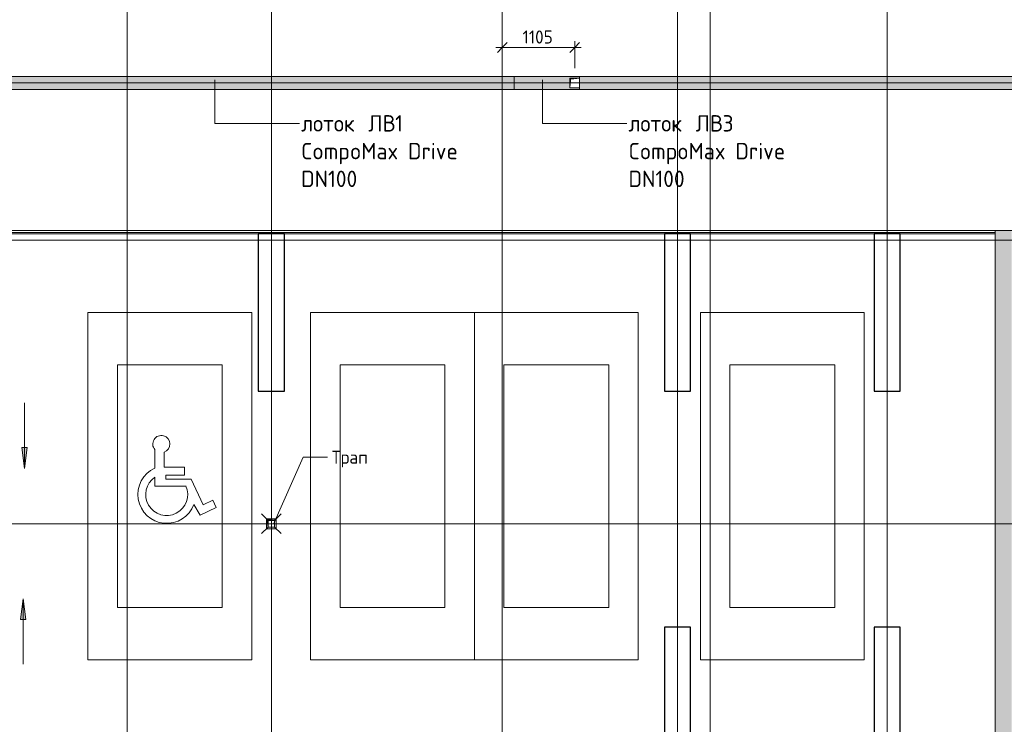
# Model space of a CAD drawing. Header units: millimetres. Extents: x 82112 to 162374, y -10965 to 131389.
# Tile 70 of 82: x 119029 to 134057, y 91916 to 102665. Entities that reach past the tile are written whole.
import ezdxf

# ---------------------------------------------------------------- set-up
doc = ezdxf.new("R2010")
doc.units = ezdxf.units.MM
doc.linetypes.add('3_ Штрих_ 1 х 1 мм', pattern=[2, 1, -1])
doc.linetypes.add('4_ Штрихпунктир_ 10 х 2 мм', pattern=[14, 10, -2, 0, -2])
for name, color, linetype, lineweight in [('A-ANNO-DIMS', 7, 'Continuous', 5), ('A-ANNO-DIMS-100', 7, 'Continuous', 5), ('A-DETL', 7, 'Continuous', 25), ('A-DETL-GENF', 7, 'Continuous', 13), ('A-FLOR', 7, 'Continuous', 13), ('A-GENM', 7, 'Continuous', 13), ('A-WALL', 7, 'Continuous', 13), ('A-WALL-PATT', 7, 'Continuous', 13), ('C-PRKG', 7, 'Continuous', 13), ('G-ANNO-DIMS', 7, 'Continuous', 5), ('G-ANNO-TEXT', 7, 'Continuous', 5), ('M-EQPM', 7, 'Continuous', 13), ('P-SANR-FIXT', 7, 'Continuous', 13), ('S-COLS', 7, 'Continuous', 25), ('S-GRID', 7, 'Continuous', 5)]:
    doc.layers.add(name, color=color, linetype=linetype, lineweight=lineweight)
doc.styles.add('GOST Common_2', font='GOST_Common.ttf', dxfattribs={"height": 200})
doc.styles.add('GOST Common_3', font='GOST_Common.ttf', dxfattribs={"height": 250})
doc.dimstyles.new('2_мм_1', dxfattribs={"dimscale": 304.8, "dimtxt": 201.142999, "dimasz": 0.492126, "dimexe": 0.328084, "dimexo": 0.492126, "dimgap": 0, "dimtad": 1, "dimdec": 0, "dimdsep": 46, "dimtxsty": 'GOST Common_2', "dimblk1": 'OBLIQUE', "dimblk2": 'OBLIQUE', "dimsah": 1, "dimcen": 0.09, "dimdle": 0.328084, "dimadec": 5, "dimazin": 2, "dimtfac": 1, "dimtdec": 4, "dimtix": 1, "dimtmove": 0, "dimatfit": 3, "dimfxl": 1, "dimtvp": 1, "dimtolj": 1, "dimtzin": 0, "dimarcsym": 2})

# ---------------------------------------------------------------- blocks, each defined once
blk = doc.blocks.new('АР_Машиноместо - 4900x2400_М__5300х2500_-V3--01_Подвал_МП_часть В')
at = {"layer": 'C-PRKG'}
for p, q in [((2500, 0), (0, 0)), ((0, 0), (0, -5300)), ((2500, 0), (2500, -5300)), ((450, -800), (450, -4500)), ((450, -800), (2050, -800)), ((2050, -800), (2050, -4500)), ((450, -4500), (2050, -4500)), ((2500, -5300), (0, -5300))]:
    blk.add_line(p, q, dxfattribs=at)
blk = doc.blocks.new('АР_Машиноместо - 4900x2400_М__5300х2500_-3113489--01_Подвал_МП_часть В')
at = {"layer": 'C-PRKG'}
for p, q in [((2500, 5300), (0, 5300)), ((0, 0), (0, 5300)), ((2500, 0), (2500, 5300)), ((450, 4500), (2050, 4500)), ((450, 800), (450, 4500)), ((2050, 800), (2050, 4500)), ((450, 800), (2050, 800)), ((2500, 0), (0, 0))]:
    blk.add_line(p, q, dxfattribs=at)
blk = doc.blocks.new('АР_Лоток - 200х100h_ЛВ1-7512503--01_Подвал_МП_часть В')
at = {"layer": 'M-EQPM', "true_color": 0xdddddd}
blk.add_hatch(color=254, dxfattribs=at).paths.add_polyline_path([(15945, -100), (16141, -100), (16141, 100), (0, 100), (0, -100), (15394, -100)])
at = {"layer": 'M-EQPM'}
for p, q in [((0, 100), (0, 75)), ((0, -75), (0, -100))]:
    blk.add_line(p, q, dxfattribs=at)
blk = doc.blocks.new('АР_Канал вертикальный прямоугольный - ВК-5386080--01_Подвал_МП_часть В')
at = {"layer": 'A-DETL-GENF'}
blk.add_hatch(color=256, dxfattribs=at).paths.add_polyline_path([(-75, -75), (-60, 60), (75, 75), (-75, 75)])
at = {"layer": 'A-DETL-GENF', "linetype": '3_ Штрих_ 1 х 1 мм'}
for p, q in [((75, 75), (-75, 75)), ((-75, 75), (-75, -75)), ((75, 75), (-75, 75)), ((-75, 75), (-75, -75)), ((-75, -75), (-60, 60)), ((-75, -75), (-60, 60)), ((-60, 60), (75, 75)), ((-60, 60), (75, 75)), ((75, -75), (75, 75)), ((-75, -75), (75, -75))]:
    blk.add_line(p, q, dxfattribs=at)
at = {"layer": 'M-EQPM'}
for p, q in [((-75, -75), (-75, 75)), ((-75, 75), (75, 75)), ((75, 75), (75, -75)), ((75, -75), (-75, -75))]:
    blk.add_line(p, q, dxfattribs=at)
blk = doc.blocks.new('АР_Канал вертикальный прямоугольный - ВК-5403405--01_Подвал_МП_часть В')
at = {"layer": 'A-DETL-GENF'}
blk.add_hatch(color=256, dxfattribs=at).paths.add_polyline_path([(-75, -75), (-60, 60), (75, 75), (-75, 75)])
at = {"layer": 'A-DETL-GENF', "linetype": '3_ Штрих_ 1 х 1 мм'}
for p, q in [((75, 75), (-75, 75)), ((-75, 75), (-75, -75)), ((75, 75), (-75, 75)), ((-75, 75), (-75, -75)), ((-75, -75), (-60, 60)), ((-75, -75), (-60, 60)), ((-60, 60), (75, 75)), ((-60, 60), (75, 75)), ((75, -75), (75, 75)), ((-75, -75), (75, -75))]:
    blk.add_line(p, q, dxfattribs=at)
at = {"layer": 'M-EQPM'}
for p, q in [((-75, -75), (-75, 75)), ((-75, 75), (75, 75)), ((75, 75), (75, -75)), ((75, -75), (-75, -75))]:
    blk.add_line(p, q, dxfattribs=at)
blk = doc.blocks.new('АР-Заполнение деф_ шва - Д_ш_-4327430--01_Подвал_МП_часть В')
at = {"layer": 'A-GENM'}
for p, q in [((0, 25), (1450, 25)), ((0, -25), (1450, -25))]:
    blk.add_line(p, q, dxfattribs=at)
blk = doc.blocks.new('АР-Заполнение деф_ шва - Д_ш_-4327438--01_Подвал_МП_часть В')
at = {"layer": 'A-GENM'}
for p, q in [((0, 25), (2800, 25)), ((0, -25), (2800, -25))]:
    blk.add_line(p, q, dxfattribs=at)
blk = doc.blocks.new('АР-Заполнение деф_ шва - Д_ш_-4327380--01_Подвал_МП_часть В')
at = {"layer": 'A-GENM'}
for p, q in [((0, 25), (5800, 25)), ((0, -25), (5800, -25))]:
    blk.add_line(p, q, dxfattribs=at)
blk = doc.blocks.new('АР-Заполнение деф_ шва - Д_ш_-4327464--01_Подвал_МП_часть В')
at = {"layer": 'A-GENM'}
for p, q in [((0, 25), (5900, 25)), ((0, -25), (5900, -25))]:
    blk.add_line(p, q, dxfattribs=at)
blk = doc.blocks.new('АР-Заполнение деф_ шва - Д_ш__Пристенный-V30--01_Подвал_МП_часть В')
at = {"layer": 'A-GENM'}
blk.add_line((0, 25), (400, 25), dxfattribs=at)
blk = doc.blocks.new('АР-Заполнение деф_ шва - Д_ш__Пристенный-4441803--01_Подвал_МП_часть В')
at = {"layer": 'A-GENM'}
blk.add_line((0, 25), (250, 25), dxfattribs=at)
blk = doc.blocks.new('АР_Трап - 100-100-V23--01_Подвал_МП_часть В')
at = {"layer": 'P-SANR-FIXT'}
for p, q in [((-50, 50), (-150, 150)), ((-100, 0), (100, 0)), ((-50, -50), (-50, 50)), ((50, 50), (-50, 50)), ((0, -100), (0, 100)), ((50, 50), (150, 150)), ((50, -50), (50, 50)), ((-50, -50), (-150, -150)), ((-50, -50), (50, -50)), ((50, -50), (150, -150))]:
    blk.add_line(p, q, dxfattribs=at)
blk = doc.blocks.new('АР_Машиноместо - 4900x2400_М__5300х2500_ С МГН-5430519--01_Подвал_МП_часть В')
at = {"layer": 'A-DETL-GENF'}
for p, q in [((1021, -2094), (1021, -2377)), ((1164, -2361), (1164, -2132)), ((1477, -2361), (1164, -2361)), ((1477, -2485), (1477, -2361)), ((1021, -2513), (1021, -2650)), ((1188, -2546), (1188, -2485)), ((1188, -2485), (1477, -2485)), ((1576, -2546), (1188, -2546)), ((1757, -2936), (1576, -2546)), ((1021, -2650), (1498, -2650)), ((1617, -2929), (1712, -3094)), ((1712, -3094), (1959, -2978)), ((1907, -2866), (1757, -2936)), ((1959, -2978), (1907, -2866))]:
    blk.add_line(p, q, dxfattribs=at)
for centre, radius, start, end in [((1121, -2009), 131, 289.3632, 220.6368), ((1203, -2778), 441, 114.366, 339.9602), ((1203, -2778), 321, 124.4379, 23.5621)]:
    blk.add_arc(centre, radius, start, end, dxfattribs=at)
at = {"layer": 'C-PRKG'}
for p, q in [((2500, 0), (0, 0)), ((0, 0), (0, -5300)), ((2500, 0), (2500, -5300)), ((450, -800), (450, -4500)), ((450, -800), (2050, -800)), ((2050, -800), (2050, -4500)), ((450, -4500), (2050, -4500)), ((2500, -5300), (0, -5300))]:
    blk.add_line(p, q, dxfattribs=at)
blk = doc.blocks.new('АР_Лоток - 200х100h_L_1000_с вертик_отводом_ЛВ3-V33--01_Подвал_МП_часть В')
at = {"layer": 'M-EQPM', "true_color": 0xdddddd}
blk.add_hatch(color=254, dxfattribs=at).paths.add_polyline_path([(850, -100), (1000, -100), (1000, -75), (850, -75), (850, 75), (1000, 75), (1000, 100), (0, 100), (0, -100), (22, -100)])
at = {"layer": 'M-EQPM'}
for p, q in [((0, 100), (0, -100)), ((1000, 75), (1000, 100)), ((1000, -100), (1000, -75))]:
    blk.add_line(p, q, dxfattribs=at)
blk = doc.blocks.new('АР_Лоток - 200х100h_ЛВ1-V35--01_Подвал_МП_часть В')
at = {"layer": 'M-EQPM', "true_color": 0xdddddd}
blk.add_hatch(color=254, dxfattribs=at).paths.add_polyline_path([(0, -100), (15200, -100), (15200, 100), (0, 100)])
at = {"layer": 'M-EQPM'}
blk.add_line((15200, -100), (15200, 100), dxfattribs=at)
blk = doc.blocks.new('DIMBLOCK14--01_Подвал_МП_часть В')
at = {"layer": 'A-ANNO-DIMS-100', "lineweight": 25, "transparency": 16777216}
for p, q in [((98053, 103950), (97978, 104025)), ((98053, 103950), (98128, 103875)), ((98053, 101700), (97978, 101775)), ((98053, 101700), (98128, 101625))]:
    blk.add_line(p, q, dxfattribs=at)
at = {"layer": 'A-ANNO-DIMS-100', "transparency": 16777216}
for p, q in [((98009, 103950), (98153, 103950)), ((98053, 103950), (98009, 103950)), ((98053, 103950), (98053, 101700)), ((127425, 101700), (97953, 101700)), ((98053, 101700), (127425, 101700))]:
    blk.add_line(p, q, dxfattribs=at)
at = {"layer": 'A-ANNO-DIMS-100', "color": 0, "transparency": 16777216, "insert": (97792, 102545), "char_height": 200, "width": 670.93, "attachment_point": 1, "rotation": 90, "line_spacing_factor": 1.022761, "style": 'GOST Common_2'}
blk.add_mtext('2250', dxfattribs=at)
blk = doc.blocks.new('_Oblique')
at = {"color": 0, "linetype": 'ByBlock', "lineweight": -2}
blk.add_line((-0.5, -0.5), (0.5, 0.5), dxfattribs=at)
blk = doc.blocks.new('DIMBLOCK15--01_Подвал_МП_часть В')
at = {"layer": 'A-ANNO-DIMS-100', "lineweight": 25, "transparency": 16777216}
for p, q in [((98053, 101700), (97978, 101775)), ((98053, 101700), (98128, 101625)), ((98053, 99450), (97978, 99525)), ((98053, 99450), (98128, 99375))]:
    blk.add_line(p, q, dxfattribs=at)
at = {"layer": 'A-ANNO-DIMS-100', "transparency": 16777216}
for p, q in [((127425, 101700), (97953, 101700)), ((98053, 101700), (98053, 99450)), ((98053, 101700), (127425, 101700)), ((98009, 99450), (98153, 99450)), ((98053, 99450), (98009, 99450))]:
    blk.add_line(p, q, dxfattribs=at)
at = {"layer": 'A-ANNO-DIMS-100', "color": 0, "transparency": 16777216, "insert": (97792, 100295), "char_height": 200, "width": 670.93, "attachment_point": 1, "rotation": 90, "line_spacing_factor": 1.022761, "style": 'GOST Common_2'}
blk.add_mtext('2250', dxfattribs=at)
blk = doc.blocks.new('DIMBLOCK39--01_Подвал_МП_часть В')
at = {"layer": 'A-ANNO-DIMS-100', "transparency": 16777216}
for p, q in [((126295, 102240), (127600, 102240)), ((126395, 102196), (126395, 102340)), ((126395, 102240), (126395, 102196)), ((127500, 101925), (127500, 102340)), ((127500, 102240), (127500, 101925))]:
    blk.add_line(p, q, dxfattribs=at)
at = {"layer": 'A-ANNO-DIMS-100', "lineweight": 25, "transparency": 16777216}
for p, q in [((126395, 102240), (126320, 102165)), ((126395, 102240), (126470, 102315)), ((127500, 102240), (127425, 102165)), ((127500, 102240), (127575, 102315))]:
    blk.add_line(p, q, dxfattribs=at)
at = {"layer": 'A-ANNO-DIMS-100', "color": 0, "transparency": 16777216, "insert": (126705, 102501), "char_height": 200, "width": 580.93, "attachment_point": 1, "line_spacing_factor": 1.022761, "style": 'GOST Common_2'}
blk.add_mtext('1105', dxfattribs=at)

msp = doc.modelspace()

# ---------------------------------------------------------------- hatches: boundary and pattern name
at = {"layer": 'A-WALL-PATT', "lineweight": 5}
h = msp.add_hatch(dxfattribs=at)
h.set_pattern_fill('FP_1', color=256, style=0, pattern_type=2)
h.set_pattern_definition([(45, (0, 0), (-114.04925, 114.04925), []), (45, (114.05, 0), (-114.04925, 114.04925), [201.612, -40.322, 3.353, -36.97])])
h.paths.add_polyline_path([(134170, 78600), (134170, 99449.862836), (133920, 99449.862836), (133920, 78600)])
at = {"layer": 'G-ANNO-DIMS'}
for points in [[(119103.3071, 95819.266508), (119145.106768, 96136.766508), (119061.507432, 96136.766508)], [(119081.747524, 93830.74483), (119039.947856, 93513.24483), (119123.547192, 93513.24483)]]:
    msp.add_hatch(color=256, dxfattribs=at).paths.add_polyline_path(points)

# ---------------------------------------------------------------- linework, layer by layer
at = {"layer": 'A-DETL', "linetype": '4_ Штрихпунктир_ 10 х 2 мм', "lineweight": 5}
msp.add_line((86570, 101700), (144970, 101700), dxfattribs=at)
at = {"layer": 'A-FLOR'}
for p, q in [((143720, 101800), (86349.50616, 101800)), ((143720, 101600), (86349.50616, 101600)), ((145870, 99450), (97170, 99450)), ((97170, 99420), (133920, 99420)), ((116770, 99400), (122670, 99400)), ((123070, 99400), (128870, 99400)), ((129270, 99400), (132070, 99400)), ((132470, 99400), (133920, 99400)), ((122795, 94975), (110545, 94975)), ((133920, 94975), (122945, 94975))]:
    msp.add_line(p, q, dxfattribs=at)
at = {"layer": 'A-WALL'}
for p, q in [((133920, 99449.862836), (133920, 91200)), ((134170, 99449.862836), (133920, 99449.862836))]:
    msp.add_line(p, q, dxfattribs=at)
at = {"layer": 'G-ANNO-DIMS'}
for p, q in [((119103.3071, 96819.266508), (119103.3071, 95819.266508)), ((119145.106768, 96136.766508), (119061.507432, 96136.766508)), ((119061.507432, 96136.766508), (119103.3071, 95819.266508)), ((119103.3071, 95819.266508), (119145.106768, 96136.766508)), ((119081.747524, 93830.74483), (119039.947856, 93513.24483)), ((119123.547192, 93513.24483), (119081.747524, 93830.74483)), ((119081.747524, 92830.74483), (119081.747524, 93830.74483)), ((119039.947856, 93513.24483), (119123.547192, 93513.24483))]:
    msp.add_line(p, q, dxfattribs=at)
at = {"layer": 'G-ANNO-TEXT'}
for p, q in [((122009.719398, 101749.811654), (122009.719398, 101083.550389)), ((127006.673533, 101749.811654), (127006.673533, 101083.550389)), ((122009.719398, 101083.550389), (123299.714614, 101083.550389)), ((127006.673533, 101083.550389), (128296.668749, 101083.550389)), ((122902.041043, 94967.345782), (123357.047269, 95990.847494)), ((123357.047269, 95990.847494), (123726.918231, 95990.847494))]:
    msp.add_line(p, q, dxfattribs=at)
at = {"layer": 'S-COLS'}
for p, q in [((122670, 99400), (122670, 97000)), ((123070, 99400), (122670, 99400)), ((123070, 97000), (123070, 99400)), ((128870, 99400), (128870, 97000)), ((129270, 99400), (128870, 99400)), ((129270, 97000), (129270, 99400)), ((132070, 99400), (132070, 97000)), ((132470, 99400), (132070, 99400)), ((132470, 97000), (132470, 99400)), ((122670, 97000), (123070, 97000)), ((128870, 97000), (129270, 97000)), ((132070, 97000), (132470, 97000)), ((128870, 93400), (128870, 91000)), ((129270, 93400), (128870, 93400)), ((129270, 91000), (129270, 93400)), ((132070, 93400), (132070, 91000)), ((132470, 93400), (132070, 93400)), ((132470, 91000), (132470, 93400))]:
    msp.add_line(p, q, dxfattribs=at)
at = {"layer": 'S-GRID', "linetype": '4_ Штрихпунктир_ 10 х 2 мм'}
for p, q in [((129570, 53702.872493), (129570, 130388.42805)), ((129570, 52263.518311), (129570, 130388.42805)), ((120670, 80104.964717), (120670, 129588.42805)), ((122870, 59297.815604), (122870, 129588.42805)), ((126395, 59297.815604), (126395, 129588.42805)), ((129070, 59297.815604), (129070, 129588.42805)), ((132270, 80104.964717), (132270, 129588.42805)), ((151972.716503, 99300), (82911.954059, 99300)), ((153059.054125, 99300), (82911.954059, 99300)), ((151972.716503, 94975), (87000, 94975))]:
    msp.add_line(p, q, dxfattribs=at)

# ---------------------------------------------------------------- block references
at = {"layer": 'A-GENM'}
for name, p in [('АР-Заполнение деф_ шва - Д_ш_-4327464--01_Подвал_МП_часть В', (116770, 99425)), ('АР-Заполнение деф_ шва - Д_ш__Пристенный-V30--01_Подвал_МП_часть В', (122670, 99425)), ('АР-Заполнение деф_ шва - Д_ш_-4327380--01_Подвал_МП_часть В', (123070, 99425)), ('АР-Заполнение деф_ шва - Д_ш__Пристенный-V30--01_Подвал_МП_часть В', (128870, 99425)), ('АР-Заполнение деф_ шва - Д_ш_-4327438--01_Подвал_МП_часть В', (129270, 99425)), ('АР-Заполнение деф_ шва - Д_ш__Пристенный-V30--01_Подвал_МП_часть В', (132070, 99425)), ('АР-Заполнение деф_ шва - Д_ш_-4327430--01_Подвал_МП_часть В', (132470, 99425)), ('АР-Заполнение деф_ шва - Д_ш__Пристенный-4441803--01_Подвал_МП_часть В', (133920, 99425))]:
    msp.add_blockref(name, p, dxfattribs=at)
at = {"layer": 'C-PRKG'}
for name, p in [('АР_Машиноместо - 4900x2400_М__5300х2500_ С МГН-5430519--01_Подвал_МП_часть В', (120070, 98200)), ('АР_Машиноместо - 4900x2400_М__5300х2500_-V3--01_Подвал_МП_часть В', (125970, 98200))]:
    msp.add_blockref(name, p, dxfattribs=at)
at = {"layer": 'C-PRKG', "rotation": 180}
for p in [(125970, 98200), (131920, 98200)]:
    msp.add_blockref('АР_Машиноместо - 4900x2400_М__5300х2500_-3113489--01_Подвал_МП_часть В', p, dxfattribs=at)
at = {"layer": 'M-EQPM'}
for name, p in [('АР_Лоток - 200х100h_ЛВ1-V35--01_Подвал_МП_часть В', (111375, 101700)), ('АР_Лоток - 200х100h_L_1000_с вертик_отводом_ЛВ3-V33--01_Подвал_МП_часть В', (126575, 101700)), ('АР_Канал вертикальный прямоугольный - ВК-5403405--01_Подвал_МП_часть В', (127500, 101700)), ('АР_Лоток - 200х100h_ЛВ1-7512503--01_Подвал_МП_часть В', (127575, 101700)), ('АР_Канал вертикальный прямоугольный - ВК-5386080--01_Подвал_МП_часть В', (122870, 94975))]:
    msp.add_blockref(name, p, dxfattribs=at)
at = {"layer": 'P-SANR-FIXT'}
msp.add_blockref('АР_Трап - 100-100-V23--01_Подвал_МП_часть В', (122870, 94975), dxfattribs=at)

# ---------------------------------------------------------------- texts
at = {"layer": 'G-ANNO-TEXT', "attachment_point": 1}
for s, insert, char_height, width, style in [('лоток', (123324.714614, 101208.550389), 250, 1138.39625, 'GOST Common_3'), ('\\fGOST Common|b0|i0|c204|p34|; ', (124263.985447, 101208.550389), 250, 104.219375, 'GOST Common_3'), ('ЛВ', (124349.97503, 101208.550389), 250, 497.04625, 'GOST Common_3'), ('1 ', (124760.079197, 101208.550389), 250, 256.54, 'GOST Common_3'), ('лоток', (128321.668749, 101208.550389), 250, 1138.39625, 'GOST Common_3'), ('\\fGOST Common|b0|i0|c204|p34|; ', (129260.939582, 101208.550389), 250, 104.219375, 'GOST Common_3'), ('ЛВ', (129346.929165, 101208.550389), 250, 497.04625, 'GOST Common_3'), ('3 ', (129757.033332, 101208.550389), 250, 320.675, 'GOST Common_3'), ('CompoMax Drive', (123324.714614, 100785.217055), 250, 2894.091875, 'GOST Common_3'), ('CompoMax Drive', (128321.668749, 100785.217055), 250, 2894.091875, 'GOST Common_3'), ('DN100', (123324.714614, 100361.883722), 250, 1066.244375, 'GOST Common_3'), ('DN100', (128321.668749, 100361.883722), 250, 1066.244375, 'GOST Common_3'), ('Трап', (123791.918231, 96090.847494), 200, 753.58625, 'GOST Common_2')]:
    msp.add_mtext(s, dxfattribs=dict(at, insert=insert, char_height=char_height, width=width, style=style))

# ---------------------------------------------------------------- dimensions: what is measured, and where the dimension line sits
at = {"layer": 'A-ANNO-DIMS'}
for base, p1, p2, picture, middle in [((98053.039538, 101700), (98159.105555, 103950), (127575, 101700), 'DIMBLOCK14--01_Подвал_МП_часть В', (97953.039538, 102825)), ((98053.039538, 99450), (127575, 101700), (98159.105555, 99450), 'DIMBLOCK15--01_Подвал_МП_часть В', (97953.039538, 100575))]:
    dim = msp.add_linear_dim(base=base, p1=p1, p2=p2, angle=90, dimstyle='2_мм_1', override={"dimpost": '<>', "dimfxl": 29501.819368}, dxfattribs=at)
    dim.commit()
    dim.dimension.update_dxf_attribs({"geometry": picture, "text_midpoint": middle})
dim = msp.add_linear_dim(base=(127500, 102240.059203), p1=(126395, 102346.12522), p2=(127500, 101775), dimstyle='2_мм_1', override={"dimpost": '<>', "dimfxl": 1243.868569}, dxfattribs=at)
dim.commit()
dim.dimension.update_dxf_attribs({"geometry": 'DIMBLOCK39--01_Подвал_МП_часть В', "text_midpoint": (126947.5, 102340.059203)})

doc.saveas('drawing.dxf')
